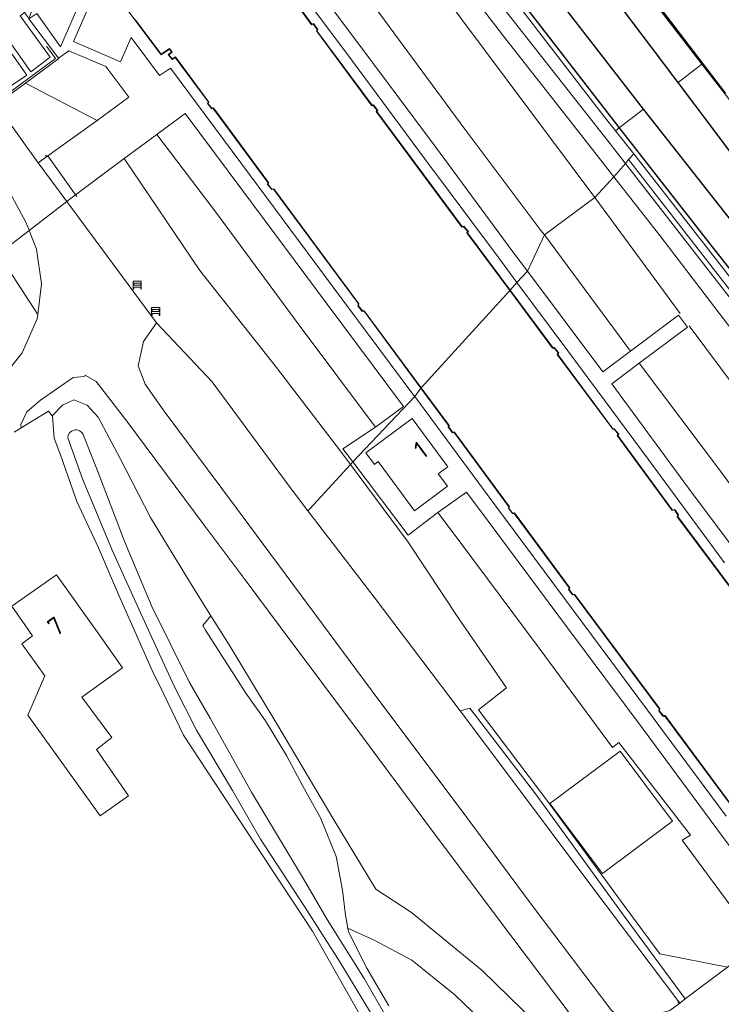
# Model space of a CAD drawing. Header units: metres. Extents: x 168032 to 180145, y 382923 to 399665.
# Tile 240 of 256: x 168784 to 168854, y 398640 to 398737. Entities that reach past the tile are written whole.
import ezdxf
from ezdxf.enums import TextEntityAlignment as Align

# ---------------------------------------------------------------- set-up
doc = ezdxf.new("R2010")
doc.units = ezdxf.units.M
doc.linetypes.add('VW-1-1_STREEP', pattern=[2, 1, -1])
doc.linetypes.add('VW-3-3_STREEP', pattern=[6, 3, -3])
doc.layers.get('0').update_dxf_attribs({"color": 8, "lineweight": 18})
for name, color, linetype, lineweight in [('B-WE-GK-KADEMUUR-GV', 8, 'Continuous', 18), ('B-WE-GR-GRAS-GV', 8, 'Continuous', 18), ('B-WE-GR-GROENVOORZIENING-GV', 8, 'Continuous', 18), ('B-WE-GR-STRUIK-GV', 8, 'Continuous', 18), ('B-WE-GW-TALUD_KRUIN-G', 8, 'Continuous', 18), ('B-WE-IE-MEUBILAIR_WEGMEUBILAIR-G', 8, 'Continuous', 18), ('B-WE-IE-MEUBILAIR_WEGMEUBILAIR-S', 8, 'Continuous', 25), ('B-WE-IE-TERREINAFSCHEIDING_KUNSTMATIG_HEKWERK-G', 8, 'IE-TERREINAFSCHEIDING-KUNSTMATIG', 18), ('B-WE-IE-TERREINAFSCHEIDING_KUNSTMATIG_MUUR-G', 8, 'IE-TERREINAFSCHEIDING-KUNSTMATIG-DICHT', 18), ('B-WE-OG-BEBOUWING-GV', 8, 'Continuous', 18), ('B-WE-OG-BEBOUWING-T18', 8, 'Continuous', 18), ('B-WE-OG-TERREIN_CULTUURSCHEIDING-GV', 8, 'Continuous', 18), ('B-WE-OG-TERREIN_ERF-GV', 8, 'Continuous', 18), ('B-WE-OG-WATER-GV', 8, 'Continuous', 18), ('B-WE-OG-WATER_SLOOT-GV', 8, 'Continuous', 18), ('B-WE-OG-WEG-GV', 8, 'Continuous', 18), ('B-WE-VH-VERHARDING_ASFALT-GV', 8, 'Continuous', 18), ('B-WE-VH-VERHARDING_GESLOTEN-GV', 8, 'Continuous', 18), ('B-WE-VH-VERHARDING_GRASBETONSTEEN-GV', 8, 'Continuous', 18), ('B-WE-VH-VERHARDING_OPEN-GV', 8, 'Continuous', 18), ('B-WE-VW-MARKERING_DWARS_DRIEHOEK_5070-G', 8, 'VW-HAAIETAND70-L-N', 35), ('B-WE-VW-MARKERING_LANGS_STREEP_11_015-G', 8, 'VW-1-1_STREEP', 13), ('B-WE-VW-MARKERING_LANGS_STREEP_33-G', 8, 'VW-3-3_STREEP', 13), ('B-WE-VW-MARKERING_PICTOGRAM-G', 8, 'Continuous', 18)]:
    doc.layers.add(name, color=color, linetype=linetype, lineweight=lineweight)
doc.styles.add('NLCS-ISO-M200-T18', font='NLCS-ISO.ttf', dxfattribs={"height": 0.36})
doc.linetypes.add('IE-TERREINAFSCHEIDING-KUNSTMATIG', pattern='A,4,[82,NLCS.SHX,S=0.75,R=90,X=0,Y=0],4,-2', length=10)
doc.linetypes.add('IE-TERREINAFSCHEIDING-KUNSTMATIG-DICHT', pattern='A,8,-1,[82,NLCS.SHX,S=0.75,R=90,X=0,Y=0],-1', length=10)
doc.linetypes.add('VW-HAAIETAND70-L-N', pattern='A,0,-0.5,[149,NLCS.SHX,S=1,R=0,X=-0.625,Y=-0.35],-0.5', length=1)

# ---------------------------------------------------------------- blocks, each defined once
blk = doc.blocks.new('SIE-WEG_SCHRIKHEK-SO')
at = {"color": 0, "linetype": 'ByBlock', "lineweight": 18}
for points in [[(1.75, -1), (1.75, -2), (2, -2), (2, 2), (-2, 2), (-2, -2), (-1.75, -2), (-1.75, -1)], [(-2, 1), (2, 1)], [(-2, 0), (2, 0)], [(-1.75, 1), (-1.75, 0)], [(1.75, 0), (1.75, 1)], [(-2, -1), (2, -1)]]:
    blk.add_lwpolyline(points, dxfattribs=at)

msp = doc.modelspace()

# ---------------------------------------------------------------- linework, layer by layer
at = {"layer": 'B-WE-GK-KADEMUUR-GV', "flags": 128}
for points in [[(168809.745, 398741.451), (168812.994, 398736.943), (168813.158, 398737.009), (168813.557, 398736.495), (168813.475, 398736.359), (168818.968, 398728.919), (168819.115, 398728.954), (168819.495, 398728.471), (168819.391, 398728.361), (168827.902, 398716.9), (168828.058, 398716.95), (168828.49, 398716.467), (168828.382, 398716.33), (168832.629, 398710.619), (168832.663, 398710.656), (168828.445, 398716.329), (168828.555, 398716.469), (168828.074, 398717.008), (168827.921, 398716.959), (168819.456, 398728.357), (168819.561, 398728.468), (168819.134, 398729.01), (168818.989, 398728.975), (168813.535, 398736.362), (168813.618, 398736.499), (168813.174, 398737.069), (168813.012, 398737.004), (168809.813, 398741.442)], [(168794.195, 398739.185), (168795.482, 398737.445), (168798.099, 398733.971), (168798.906, 398734.522), (168799.105, 398734.236), (168798.8, 398734.003), (168799.171, 398733.508), (168799.489, 398733.703), (168802.771, 398729.3), (168802.672, 398729.169), (168803.1, 398728.639), (168803.259, 398728.667), (168808.67, 398721.318), (168808.636, 398721.131), (168809.053, 398720.62), (168809.226, 398720.659), (168817.635, 398709.309), (168817.577, 398709.093), (168818.008, 398708.553), (168818.201, 398708.572), (168823.823, 398700.962), (168823.857, 398700.999), (168818.224, 398708.625), (168818.03, 398708.605), (168817.632, 398709.104), (168817.69, 398709.319), (168809.247, 398720.715), (168809.072, 398720.676), (168808.689, 398721.145), (168808.723, 398721.33), (168803.281, 398728.722), (168803.12, 398728.693), (168802.735, 398729.17), (168802.834, 398729.3), (168799.502, 398733.769), (168799.184, 398733.574), (168798.87, 398733.993), (168799.173, 398734.225), (168798.919, 398734.591), (168798.11, 398734.039), (168795.522, 398737.475)], [(168857.778, 398676.886), (168849.291, 398688.228), (168849.351, 398688.388), (168848.977, 398688.942), (168848.762, 398688.88), (168843.337, 398696.27), (168843.437, 398696.4), (168842.996, 398696.925), (168842.858, 398696.928), (168837.402, 398704.302), (168837.503, 398704.456), (168837.046, 398704.983), (168836.894, 398704.966), (168832.663, 398710.656), (168832.629, 398710.619), (168836.871, 398704.913), (168837.025, 398704.93), (168837.44, 398704.452), (168837.341, 398704.3), (168842.832, 398696.879), (168842.972, 398696.876), (168843.373, 398696.399), (168843.274, 398696.271), (168848.742, 398688.822), (168848.956, 398688.884), (168849.295, 398688.381), (168849.235, 398688.22), (168857.756, 398676.832)], [(168856.465, 398657.137), (168848.024, 398668.513), (168847.834, 398668.505), (168847.451, 398669.005), (168847.509, 398669.176), (168839.052, 398680.557), (168838.88, 398680.523), (168838.505, 398681.008), (168838.585, 398681.173), (168833.108, 398688.594), (168832.918, 398688.583), (168832.559, 398689.057), (168832.615, 398689.21), (168827.149, 398696.606), (168826.971, 398696.586), (168826.584, 398697.111), (168826.626, 398697.251), (168823.857, 398700.999), (168823.823, 398700.962), (168826.571, 398697.241), (168826.529, 398697.101), (168826.948, 398696.533), (168827.126, 398696.553), (168832.559, 398689.202), (168832.503, 398689.049), (168832.894, 398688.532), (168833.084, 398688.543), (168838.527, 398681.168), (168838.447, 398681.002), (168838.859, 398680.468), (168839.031, 398680.502), (168847.453, 398669.167), (168847.395, 398668.996), (168847.81, 398668.454), (168848, 398668.462), (168856.407, 398657.132)]]:
    msp.add_lwpolyline(points, dxfattribs=at)
msp.add_lwpolyline([(168784.989, 398737.552), (168784.838, 398737.764), (168784.556, 398738.158), (168784.14, 398737.828), (168787.105, 398733.74), (168785.191, 398732.308), (168782.435, 398736.2), (168782.109, 398736.235), (168781.998, 398735.844), (168784.791, 398731.972), (168782.77, 398730.622), (168779.838, 398734.843), (168779.405, 398734.514), (168782.7, 398729.74), (168784.653, 398731.17), (168787.95, 398733.606), (168787.907, 398733.661)], close=True, dxfattribs=at)
at = {"layer": 'B-WE-GR-GRAS-GV', "flags": 128}
for points in [[(168825.268, 398744.611), (168832.258, 398735.522), (168839.405, 398726.404), (168842.946, 398721.892), (168844.108, 398723.197), (168844.403, 398723.599), (168844.927, 398724.153), (168843.098, 398726.446), (168841.264, 398728.789), (168829.112, 398744.607)], [(168835.281, 398638.016), (168829.913, 398643.269), (168822.902, 398649.004), (168819.364, 398651.305), (168815.198, 398658.172), (168809.67, 398667.515), (168804.825, 398675.511), (168803.02, 398678.383), (168802.214, 398677.446), (168802.495, 398676.974), (168806.487, 398670.735), (168808.448, 398667.999), (168810.516, 398664.561), (168812.147, 398661.532), (168813.868, 398658.391), (168815.451, 398654.564), (168816.071, 398651.23), (168816.356, 398648.734), (168816.589, 398647.452), (168819.197, 398646.254), (168822.936, 398644.283), (168827.201, 398640.837), (168830.58, 398637.568)]]:
    msp.add_lwpolyline(points, dxfattribs=at)
for points in [[(168786.229, 398711.277), (168785.742, 398714.715), (168785.012, 398716.572), (168781.987, 398714.245), (168783.445, 398712.029), (168785.863, 398708.264)], [(168848.51, 398639.284), (168849.471, 398640.03), (168840.753, 398651.592), (168832.802, 398662.206), (168827.724, 398668.967), (168819.205, 398680.243), (168812.635, 398688.798), (168810.763, 398691.236), (168803.163, 398701.589), (168797.634, 398707.419), (168796.339, 398705.564), (168795.804, 398703.149), (168796.502, 398701.354), (168798.289, 398698.796), (168805.566, 398689.05), (168808.867, 398684.593), (168811.996, 398680.369), (168819.556, 398670.182), (168827.513, 398659.585), (168834.952, 398649.579), (168842.744, 398639.25), (168844.013, 398638.445), (168845.16, 398638.404)]]:
    msp.add_lwpolyline(points, close=True, dxfattribs=at)
at = {"layer": 'B-WE-GR-GROENVOORZIENING-GV', "flags": 128}
for points in [[(168842.946, 398721.892), (168839.405, 398726.404), (168832.258, 398735.522), (168825.268, 398744.611), (168817.243, 398754.992), (168814.051, 398758.094), (168813.182, 398758.433), (168813.28, 398758.203), (168812.558, 398757.896), (168805.045, 398752.456), (168805.046, 398751.973), (168804.796, 398751.973), (168804.971, 398751.755), (168812.039, 398752.563), (168812.601, 398747.645), (168819.764, 398738.055), (168828.191, 398726.612), (168835.708, 398716.566), (168836.075, 398716.132), (168841.054, 398719.835)], [(168791.757, 398727.474), (168794.889, 398729.772), (168792.6, 398732.825), (168788.945, 398734.367), (168787.907, 398733.661), (168787.95, 398733.606), (168784.653, 398731.17)], [(168819.331, 398697.093), (168811.756, 398707.189), (168803.5, 398718.402), (168797.661, 398726.099), (168794.439, 398723.699), (168801.926, 398712.622), (168809.537, 398702.989), (168815.863, 398694.713), (168816.844, 398693.397), (168817.072, 398693.645), (168816.104, 398694.925)], [(168812.815, 398688.995), (168816.844, 398693.397), (168815.863, 398694.713), (168809.537, 398702.989), (168801.926, 398712.622), (168794.439, 398723.699), (168789.598, 398720.1), (168788.75, 398719.448), (168797.634, 398707.419), (168803.163, 398701.589), (168810.763, 398691.236), (168812.635, 398688.798)], [(168832.326, 398671.259), (168827.613, 398678.071), (168822.581, 398685.708), (168816.844, 398693.397), (168812.815, 398688.995), (168812.635, 398688.798), (168819.205, 398680.243), (168827.724, 398668.967), (168828.679, 398669.234), (168835.175, 398660.77), (168843.956, 398648.626), (168850.031, 398640.465), (168854.221, 398643.587), (168847.508, 398644.895), (168844.044, 398649.595), (168836.503, 398659.875), (168829.533, 398669.084)], [(168835.541, 398675.179), (168827.83, 398685.568), (168825.495, 398688.627), (168822.556, 398686.396), (168817.072, 398693.645), (168816.844, 398693.397), (168822.581, 398685.708), (168827.613, 398678.071), (168832.326, 398671.259), (168829.533, 398669.084), (168836.503, 398659.875), (168844.044, 398649.595), (168847.508, 398644.895), (168854.221, 398643.587), (168857.267, 398645.923), (168849.725, 398656.178), (168850.558, 398656.664), (168843.459, 398665.856), (168842.819, 398665.364)], [(168827.724, 398668.967), (168832.802, 398662.206), (168840.753, 398651.592), (168849.471, 398640.03), (168850.031, 398640.465), (168843.956, 398648.626), (168835.175, 398660.77), (168828.679, 398669.234)], [(168843.585, 398664.979), (168848.745, 398658.042), (168841.812, 398652.879), (168836.607, 398659.805)]]:
    msp.add_lwpolyline(points, close=True, dxfattribs=at)
for points in [[(168925.768, 398620.063), (168908.015, 398642.487), (168889.568, 398665.662), (168872.098, 398687.589), (168855.515, 398708.508), (168844.108, 398723.197), (168842.946, 398721.892), (168847.501, 398716.087), (168855.205, 398706.005), (168862.969, 398695.391), (168870.082, 398685.564), (168878.726, 398673.759), (168886.464, 398664.256), (168894.03, 398653.559), (168921.729, 398621.667)], [(168855.205, 398706.005), (168847.501, 398716.087), (168842.946, 398721.892), (168841.054, 398719.835), (168836.075, 398716.132), (168844.59, 398704.613), (168849.369, 398708.193), (168850.237, 398707.011), (168845.443, 398703.438), (168853.617, 398692.605)]]:
    msp.add_lwpolyline(points, dxfattribs=at)
at = {"layer": 'B-WE-GR-STRUIK-GV', "flags": 128}
msp.add_lwpolyline([(168830.58, 398637.568), (168827.201, 398640.837), (168822.936, 398644.283), (168819.197, 398646.254), (168816.589, 398647.452), (168816.356, 398648.734), (168816.653, 398647.096), (168818.488, 398643.49), (168820.656, 398639.757)], dxfattribs=at)
at = {"layer": 'B-WE-GW-TALUD_KRUIN-G', "flags": 128}
msp.add_lwpolyline([(168854.221, 398643.587), (168847.508, 398644.895), (168844.044, 398649.595), (168836.503, 398659.875), (168829.533, 398669.084), (168832.326, 398671.259), (168827.613, 398678.071), (168822.581, 398685.708), (168816.844, 398693.397)], dxfattribs=at)
at = {"layer": 'B-WE-IE-MEUBILAIR_WEGMEUBILAIR-G', "flags": 128}
msp.add_lwpolyline([(169002.603, 398519.745), (168991.936, 398533.933), (168981.486, 398548.094), (168964.774, 398570.249), (168947.191, 398593.426), (168936.609, 398606.68), (168925.768, 398620.063), (168908.015, 398642.487), (168889.568, 398665.662), (168872.098, 398687.589), (168855.515, 398708.508), (168842.359, 398725.449), (168828.626, 398742.955), (168816.276, 398758.983), (168806.064, 398772.289), (168798.708, 398782.059), (168796.818, 398784.625), (168794.129, 398788.252), (168791.83, 398791.354), (168786.545, 398798.393), (168782.018, 398804.472)], dxfattribs=at)
at = {"layer": 'B-WE-IE-TERREINAFSCHEIDING_KUNSTMATIG_HEKWERK-G', "flags": 128}
for points in [[(168786.642, 398724.045), (168786.757, 398723.892)], [(168789.611, 398720.11), (168789.74, 398719.939)], [(168849.295, 398640.18), (168849.43, 398639.998)]]:
    msp.add_lwpolyline(points, dxfattribs=at)
at = {"layer": 'B-WE-IE-TERREINAFSCHEIDING_KUNSTMATIG_MUUR-G', "flags": 128}
for points in [[(168807.362, 398753.594), (168812.77, 398757.755), (168841.054, 398719.835), (168849.504, 398708.336)], [(168779.667, 398734.6), (168782.822, 398730.089), (168787.611, 398733.599), (168786.743, 398734.827)], [(168886.69, 398646.488), (168892.433, 398650.649), (168877.451, 398670.84), (168876.855, 398671.643), (168867.401, 398684.383), (168850.396, 398707.137)]]:
    msp.add_lwpolyline(points, dxfattribs=at)
at = {"layer": 'B-WE-OG-BEBOUWING-GV', "flags": 128}
for points in [[(168818.375, 398694.534), (168819.218, 398693.391), (168819.599, 398693.672), (168823.196, 398688.804), (168826.464, 398691.234), (168825.536, 398692.47), (168826.508, 398693.163), (168822.97, 398697.944)], [(168792.078, 398676.351), (168787.74, 398682.471), (168783.289, 398679.351), (168785.357, 398676.405), (168784.285, 398675.63), (168786.579, 398672.455), (168784.881, 398668.547), (168792.067, 398658.564), (168794.855, 398660.569), (168791.681, 398665.139), (168793.22, 398666.331), (168790.22, 398670.331), (168794.262, 398673.257)], [(168843.585, 398664.979), (168836.607, 398659.805), (168841.812, 398652.879), (168848.745, 398658.042)]]:
    msp.add_lwpolyline(points, close=True, dxfattribs=at)
at = {"layer": 'B-WE-OG-TERREIN_CULTUURSCHEIDING-GV', "flags": 128}
msp.add_lwpolyline([(168840.443, 398636.529), (168832.749, 398646.73), (168824.964, 398657.05), (168818.034, 398666.412), (168809.884, 398677.308), (168806.406, 398681.965), (168802.366, 398687.374), (168794.704, 398697.679), (168791.67, 398701.6), (168790.574, 398702.224), (168790.512, 398702.094), (168789.37, 398702.008), (168786.125, 398699.755), (168784.773, 398698.606), (168784.187, 398697.337), (168784.229, 398697.015), (168786.94, 398698.679), (168787.289, 398698.218), (168788.304, 398699.269), (168789.441, 398699.795), (168790.776, 398699.279), (168791.851, 398698.062), (168794.042, 398693.982), (168797.03, 398688.133), (168800.894, 398681.804), (168803.02, 398678.383), (168804.825, 398675.511), (168809.67, 398667.515), (168815.198, 398658.172), (168819.364, 398651.305), (168822.902, 398649.004), (168829.913, 398643.269), (168835.281, 398638.016)], dxfattribs=at)
at = {"layer": 'B-WE-OG-TERREIN_ERF-GV', "flags": 128}
for points in [[(168787.289, 398698.218), (168786.94, 398698.679), (168784.229, 398697.015), (168783.526, 398696.583)], [(168816.101, 398628.499), (168822.247, 398632.004), (168818.702, 398637.244), (168813.106, 398647.148), (168808.991, 398653.378), (168800.313, 398666.58), (168798.349, 398670.643), (168797.217, 398672.983), (168793.857, 398680.524), (168793.672, 398680.958), (168791.899, 398685.128), (168789.729, 398689.731), (168788.168, 398694.256), (168787.507, 398696.002), (168787.33, 398698.182), (168787.289, 398698.218)]]:
    msp.add_lwpolyline(points, dxfattribs=at)
msp.add_lwpolyline([(168784.881, 398668.547), (168786.579, 398672.455), (168784.285, 398675.63), (168785.357, 398676.405), (168783.289, 398679.351), (168787.74, 398682.471), (168792.078, 398676.351), (168794.262, 398673.257), (168790.22, 398670.331), (168793.22, 398666.331), (168791.681, 398665.139), (168794.855, 398660.569), (168792.067, 398658.564)], close=True, dxfattribs=at)
at = {"layer": 'B-WE-OG-WATER-GV', "flags": 128}
for points in [[(168782.435, 398736.2), (168785.191, 398732.308), (168787.105, 398733.74), (168784.14, 398737.828), (168784.556, 398738.158), (168784.629, 398738.217), (168763.782, 398766.306)], [(168795.522, 398737.475), (168798.11, 398734.039), (168798.919, 398734.591), (168799.173, 398734.225), (168798.87, 398733.993), (168799.184, 398733.574), (168799.502, 398733.769), (168802.834, 398729.3), (168802.735, 398729.17), (168803.12, 398728.693), (168803.281, 398728.722), (168808.723, 398721.33), (168808.689, 398721.145), (168809.072, 398720.676), (168809.247, 398720.715), (168817.69, 398709.319), (168817.632, 398709.104), (168818.03, 398708.605), (168818.224, 398708.625), (168823.857, 398700.999), (168832.629, 398710.619), (168828.382, 398716.33), (168828.49, 398716.467), (168828.058, 398716.95), (168827.902, 398716.9), (168819.391, 398728.361), (168819.495, 398728.471), (168819.115, 398728.954), (168818.968, 398728.919), (168813.475, 398736.359), (168813.557, 398736.495), (168813.158, 398737.009), (168812.994, 398736.943), (168809.745, 398741.451)], [(168782.77, 398730.622), (168784.791, 398731.972), (168781.998, 398735.844)], [(168857.756, 398676.832), (168849.235, 398688.22), (168849.295, 398688.381), (168848.956, 398688.884), (168848.742, 398688.822), (168843.274, 398696.271), (168843.373, 398696.399), (168842.972, 398696.876), (168842.832, 398696.879), (168837.341, 398704.3), (168837.44, 398704.452), (168837.025, 398704.93), (168836.871, 398704.913), (168832.629, 398710.619), (168823.857, 398700.999), (168826.626, 398697.251), (168826.584, 398697.111), (168826.971, 398696.586), (168827.149, 398696.606), (168832.615, 398689.21), (168832.559, 398689.057), (168832.918, 398688.583), (168833.108, 398688.594), (168838.585, 398681.173), (168838.505, 398681.008), (168838.88, 398680.523), (168839.052, 398680.557), (168847.509, 398669.176), (168847.451, 398669.005), (168847.834, 398668.505), (168848.024, 398668.513), (168856.465, 398657.137)], [(168788.836, 398696.027), (168790.308, 398691.985), (168793.241, 398684.912), (168796.235, 398678.273), (168799.394, 398671.439), (168801.599, 398667.076), (168805.153, 398661.096), (168807.938, 398656.266), (168812.301, 398649.581), (168815.785, 398644.104), (168819.603, 398637.837)], [(168821.35, 398637.023), (168818.212, 398642.467), (168814.538, 398648.324), (168812.186, 398652.341), (168807.036, 398660.912), (168802.947, 398668.252), (168800.892, 398671.795), (168797.184, 398679.326), (168794.501, 398685.706), (168791.744, 398692.872), (168790.374, 398696.349)]]:
    msp.add_lwpolyline(points, dxfattribs=at)
at = {"layer": 'B-WE-OG-WATER-GV'}
msp.add_lwpolyline([(168790.374, 398696.349, 0.79233), (168788.836, 398696.027)], format="xyb", dxfattribs=at)
at = {"layer": 'B-WE-OG-WATER_SLOOT-GV', "flags": 128}
for points in [[(168820.656, 398639.757), (168818.488, 398643.49), (168816.653, 398647.096), (168816.356, 398648.734), (168816.071, 398651.23), (168815.451, 398654.564), (168813.868, 398658.391), (168812.147, 398661.532), (168810.516, 398664.561), (168808.448, 398667.999), (168806.487, 398670.735), (168802.495, 398676.974), (168802.214, 398677.446), (168803.02, 398678.383), (168800.894, 398681.804), (168797.03, 398688.133), (168794.042, 398693.982), (168791.851, 398698.062), (168790.776, 398699.279), (168789.441, 398699.795), (168788.304, 398699.269), (168787.289, 398698.218), (168787.33, 398698.182), (168787.507, 398696.002), (168788.168, 398694.256), (168789.729, 398689.731), (168791.899, 398685.128), (168793.672, 398680.958), (168793.857, 398680.524), (168797.217, 398672.983), (168798.349, 398670.643), (168800.313, 398666.58), (168808.991, 398653.378), (168813.106, 398647.148), (168818.702, 398637.244)], [(168819.603, 398637.837), (168815.785, 398644.104), (168812.301, 398649.581), (168807.938, 398656.266), (168805.153, 398661.096), (168801.599, 398667.076), (168799.394, 398671.439), (168796.235, 398678.273), (168793.241, 398684.912), (168790.308, 398691.985), (168788.836, 398696.027)], [(168790.374, 398696.349), (168791.744, 398692.872), (168794.501, 398685.706), (168797.184, 398679.326), (168800.892, 398671.795), (168802.947, 398668.252), (168807.036, 398660.912), (168812.186, 398652.341), (168814.538, 398648.324), (168818.212, 398642.467), (168821.35, 398637.023)]]:
    msp.add_lwpolyline(points, dxfattribs=at)
at = {"layer": 'B-WE-OG-WATER_SLOOT-GV'}
msp.add_lwpolyline([(168788.836, 398696.027, -0.79233), (168790.374, 398696.349)], format="xyb", dxfattribs=at)
at = {"layer": 'B-WE-OG-WEG-GV', "flags": 128}
msp.add_lwpolyline([(168762.94, 398756.696), (168755.219, 398766.653), (168749.487, 398774.372), (168748.692, 398775.48), (168743.994, 398783.403), (168743.448, 398783.079), (168742.102, 398783.237), (168741.84, 398783.066), (168745.256, 398778.42), (168759.41, 398759.199), (168771.46, 398743.195), (168780.775, 398730.384), (168785.913, 398723.287), (168786.859, 398723.965), (168791.757, 398727.474), (168784.653, 398731.17), (168782.7, 398729.74), (168779.405, 398734.514), (168779.336, 398734.381), (168779.136, 398734.23), (168778.736, 398734.759), (168778.755, 398735.372), (168771.297, 398745.491)], close=True, dxfattribs=at)
for points in [[(168966.387, 398569.003), (168962.688, 398573.95), (168948.308, 398592.828), (168929.752, 398616.038), (168922.569, 398625.115), (168913.49, 398636.512), (168904.664, 398647.555), (168897.651, 398656.329), (168893.75, 398661.175), (168891.745, 398663.696), (168876.557, 398682.804), (168857.516, 398706.739), (168844.403, 398723.599), (168844.108, 398723.197), (168855.515, 398708.508), (168872.098, 398687.589), (168889.568, 398665.662), (168908.015, 398642.487), (168925.768, 398620.063), (168936.609, 398606.68), (168947.191, 398593.426), (168964.774, 398570.249), (168981.486, 398548.094)], [(168781.987, 398714.245), (168785.012, 398716.572), (168785.004, 398716.591), (168784.689, 398717.392), (168783.094, 398720.323)], [(168783.299, 398703.15), (168784.319, 398704.441), (168785.808, 398707.809), (168785.863, 398708.264), (168783.445, 398712.029)]]:
    msp.add_lwpolyline(points, dxfattribs=at)
at = {"layer": 'B-WE-VH-VERHARDING_ASFALT-GV', "flags": 128}
for points in [[(168790.741, 398812.32), (168786.779, 398809.263), (168789.169, 398806.17), (168788.193, 398805.332), (168802.09, 398789.82), (168808.75, 398782.41), (168811.665, 398779.325), (168812.176, 398779.643), (168822.286, 398766.543), (168832.394, 398753.458), (168832.853, 398752.859), (168841.512, 398741.544), (168849.314, 398731.222), (168851.677, 398733.037), (168845.844, 398740.629), (168842.994, 398744.607), (168843.264, 398744.817), (168835.89, 398754.368), (168825.855, 398767.447), (168806.463, 398792.323)], [(168788.193, 398805.332), (168789.169, 398806.17), (168786.779, 398809.263), (168782.594, 398806.035), (168784.993, 398802.82), (168798.575, 398784.712), (168801.418, 398780.921), (168805.826, 398774.984), (168810.803, 398768.467), (168819.061, 398757.691), (168829.112, 398744.607), (168841.264, 398728.789), (168843.098, 398726.446), (168843.488, 398726.745), (168845.881, 398728.584), (168838.235, 398738.441), (168829.222, 398750.117), (168827.491, 398752.352), (168812.856, 398771.298), (168800.295, 398787.89), (168790.985, 398800.461), (168787.76, 398804.824)], [(168832.853, 398752.859), (168829.505, 398750.33), (168829.222, 398750.117), (168838.235, 398738.441), (168845.881, 398728.584), (168858.051, 398713.131), (168859.02, 398713.788), (168860.189, 398714.715), (168861.06, 398715.601), (168849.314, 398731.222), (168841.512, 398741.544)], [(168865.784, 398704.106), (168858.956, 398712.64), (168858.787, 398713.024), (168858.807, 398713.463), (168859.02, 398713.788), (168858.051, 398713.131), (168845.881, 398728.584), (168843.488, 398726.745), (168843.098, 398726.446), (168844.927, 398724.153), (168858.144, 398707.234), (168877.184, 398683.302), (168892.372, 398664.194), (168892.719, 398664.47), (168895.077, 398666.344), (168895.91, 398667.007), (168895.716, 398666.92), (168895.558, 398666.92), (168895.407, 398666.979), (168895.209, 398667.168), (168887.567, 398676.694)]]:
    msp.add_lwpolyline(points, close=True, dxfattribs=at)
for points in [[(168845.844, 398740.629), (168851.677, 398733.037), (168852.23, 398732.317), (168853.974, 398730.078), (168862.878, 398718.287), (168863.107, 398718.46), (168865.676, 398720.4), (168865.928, 398720.591), (168864.501, 398722.688), (168863.666, 398724.462), (168863.068, 398726.587), (168862.797, 398727.984), (168862.697, 398729.919), (168862.828, 398731.459), (168863.079, 398733.043), (168863.481, 398734.409), (168864.196, 398736.158), (168864.931, 398737.416), (168866.323, 398739.467)], [(168853.974, 398730.078), (168852.23, 398732.317), (168851.677, 398733.037), (168849.314, 398731.222), (168861.06, 398715.601)], [(168783.094, 398720.323), (168784.689, 398717.392), (168785.004, 398716.591), (168785.012, 398716.572), (168788.75, 398719.448), (168785.913, 398723.287), (168780.775, 398730.384)], [(168842.744, 398639.25), (168834.952, 398649.579), (168827.513, 398659.585), (168819.556, 398670.182), (168811.996, 398680.369), (168808.867, 398684.593), (168805.566, 398689.05), (168798.289, 398698.796), (168796.502, 398701.354), (168795.804, 398703.149), (168796.339, 398705.564), (168797.634, 398707.419), (168788.75, 398719.448), (168785.012, 398716.572), (168785.742, 398714.715), (168786.229, 398711.277), (168785.863, 398708.264), (168785.808, 398707.809), (168784.319, 398704.441), (168783.299, 398703.15)], [(168783.526, 398696.583), (168784.229, 398697.015), (168784.187, 398697.337), (168784.773, 398698.606), (168786.125, 398699.755), (168789.37, 398702.008), (168790.512, 398702.094), (168790.574, 398702.224), (168791.67, 398701.6), (168794.704, 398697.679), (168802.366, 398687.374), (168806.406, 398681.965), (168809.884, 398677.308), (168818.034, 398666.412), (168824.964, 398657.05), (168832.749, 398646.73), (168840.443, 398636.529)]]:
    msp.add_lwpolyline(points, dxfattribs=at)
at = {"layer": 'B-WE-VH-VERHARDING_GESLOTEN-GV', "flags": 128}
for points in [[(168809.813, 398741.442), (168813.012, 398737.004), (168813.174, 398737.069), (168813.618, 398736.499), (168813.535, 398736.362), (168818.989, 398728.975), (168819.134, 398729.01), (168819.561, 398728.468), (168819.456, 398728.357), (168827.921, 398716.959), (168828.074, 398717.008), (168828.555, 398716.469), (168828.445, 398716.329), (168832.663, 398710.656), (168833.35, 398711.409), (168831.509, 398713.886), (168824.196, 398723.715), (168817.043, 398733.363), (168810.959, 398741.545)], [(168791.632, 398740.392), (168789.414, 398735.286), (168794.054, 398733.27), (168795.109, 398735.689), (168797.92, 398731.916), (168799.007, 398732.656), (168806.855, 398722.121), (168814.945, 398711.212), (168823.143, 398700.216), (168823.221, 398700.112), (168823.823, 398700.962), (168818.201, 398708.572), (168818.008, 398708.553), (168817.577, 398709.093), (168817.635, 398709.309), (168809.226, 398720.659), (168809.053, 398720.62), (168808.636, 398721.131), (168808.67, 398721.318), (168803.259, 398728.667), (168803.1, 398728.639), (168802.672, 398729.169), (168802.771, 398729.3), (168799.489, 398733.703), (168799.171, 398733.508), (168798.8, 398734.003), (168799.105, 398734.236), (168798.906, 398734.522), (168798.099, 398733.971), (168795.482, 398737.445), (168794.195, 398739.185)], [(168853.919, 398683.657), (168846.357, 398693.908), (168838.383, 398704.637), (168833.35, 398711.409), (168832.663, 398710.656), (168836.894, 398704.966), (168837.046, 398704.983), (168837.503, 398704.456), (168837.402, 398704.302), (168842.858, 398696.928), (168842.996, 398696.925), (168843.437, 398696.4), (168843.337, 398696.27), (168848.762, 398688.88), (168848.977, 398688.942), (168849.351, 398688.388), (168849.291, 398688.228), (168857.778, 398676.886)], [(168856.407, 398657.132), (168848, 398668.462), (168847.81, 398668.454), (168847.395, 398668.996), (168847.453, 398669.167), (168839.031, 398680.502), (168838.859, 398680.468), (168838.447, 398681.002), (168838.527, 398681.168), (168833.084, 398688.543), (168832.894, 398688.532), (168832.503, 398689.049), (168832.559, 398689.202), (168827.126, 398696.553), (168826.948, 398696.533), (168826.529, 398697.101), (168826.571, 398697.241), (168823.823, 398700.962), (168823.221, 398700.112), (168831.171, 398689.384), (168838.92, 398678.964), (168846.29, 398669.037), (168854.094, 398658.547)]]:
    msp.add_lwpolyline(points, dxfattribs=at)
at = {"layer": 'B-WE-VH-VERHARDING_GRASBETONSTEEN-GV', "flags": 128}
msp.add_lwpolyline([(168877.184, 398683.302), (168858.144, 398707.234), (168844.927, 398724.153), (168844.403, 398723.599), (168857.516, 398706.739), (168876.557, 398682.804), (168891.745, 398663.696), (168893.75, 398661.175), (168897.651, 398656.329), (168904.664, 398647.555), (168913.49, 398636.512), (168922.569, 398625.115), (168923.125, 398625.698), (168914.116, 398637.01), (168905.288, 398648.055), (168898.275, 398656.829), (168894.374, 398661.675), (168892.372, 398664.194)], close=True, dxfattribs=at)
at = {"layer": 'B-WE-VH-VERHARDING_OPEN-GV', "flags": 128}
for points in [[(168812.601, 398747.645), (168812.039, 398752.563), (168804.971, 398751.755), (168805.685, 398750.864), (168811.219, 398751.47), (168811.735, 398746.497), (168809.11, 398746.187), (168811.995, 398742.285), (168810.959, 398741.545), (168817.043, 398733.363), (168824.196, 398723.715), (168831.509, 398713.886), (168833.35, 398711.409), (168834.386, 398712.545), (168832.955, 398714.454), (168825.278, 398724.853), (168816.893, 398736.097), (168812.671, 398741.753), (168813.239, 398742.143), (168810.822, 398745.461), (168812.754, 398745.66), (168812.496, 398747.722)], [(168812.601, 398747.645), (168812.496, 398747.722), (168812.754, 398745.66), (168810.822, 398745.461), (168813.239, 398742.143), (168812.671, 398741.753), (168816.893, 398736.097), (168825.278, 398724.853), (168832.955, 398714.454), (168834.386, 398712.545), (168836.075, 398716.132), (168835.708, 398716.566), (168828.191, 398726.612), (168819.764, 398738.055)], [(168790.974, 398741.323), (168790.574, 398741.884), (168790.477, 398741.642), (168789.846, 398741.7), (168787.554, 398740.199), (168786.413, 398739.297), (168785.25, 398738.284), (168784.989, 398737.552), (168785.776, 398738.08), (168788.125, 398734.767)], [(168819.331, 398697.093), (168822.114, 398699.123), (168814.549, 398709.276), (168806.196, 398720.505), (168800.48, 398728.167), (168797.661, 398726.099), (168803.5, 398718.402), (168811.756, 398707.189)], [(168789.598, 398720.1), (168786.859, 398723.965), (168785.913, 398723.287), (168788.75, 398719.448)], [(168844.59, 398704.613), (168836.075, 398716.132), (168834.386, 398712.545), (168841.862, 398702.569)], [(168882.108, 398654.222), (168878.085, 398659.436), (168869.668, 398670.905), (168861.685, 398681.527), (168853.617, 398692.605), (168845.443, 398703.438), (168842.734, 398701.396), (168850.706, 398690.536), (168858.992, 398679.502), (168866.876, 398668.807), (168875.363, 398657.469), (168876.455, 398655.944), (168876.987, 398656.311), (168878.91, 398653.815), (168882.09, 398654.141)], [(168818.375, 398694.534), (168822.97, 398697.944), (168826.508, 398693.163), (168825.536, 398692.47), (168826.464, 398691.234), (168823.196, 398688.804), (168819.599, 398693.672), (168819.218, 398693.391)], [(168857.267, 398645.923), (168857.346, 398645.867), (168860.132, 398647.875), (168852.491, 398658.183), (168845.852, 398667.161), (168838.347, 398677.202), (168830.609, 398687.65), (168828.347, 398690.663), (168825.495, 398688.627), (168827.83, 398685.568), (168835.541, 398675.179), (168842.819, 398665.364), (168843.459, 398665.856), (168850.558, 398656.664), (168849.725, 398656.178)]]:
    msp.add_lwpolyline(points, close=True, dxfattribs=at)
for points in [[(168790.974, 398741.323), (168788.125, 398734.767), (168785.776, 398738.08)], [(168784.989, 398737.552), (168787.907, 398733.661), (168788.945, 398734.367), (168792.6, 398732.825), (168794.889, 398729.772), (168791.757, 398727.474), (168786.859, 398723.965), (168789.598, 398720.1), (168794.439, 398723.699), (168797.661, 398726.099), (168800.48, 398728.167), (168806.196, 398720.505), (168814.549, 398709.276), (168822.114, 398699.123), (168819.331, 398697.093), (168816.104, 398694.925), (168817.072, 398693.645), (168823.221, 398700.112), (168823.143, 398700.216), (168814.945, 398711.212), (168806.855, 398722.121), (168799.007, 398732.656), (168797.92, 398731.916), (168795.109, 398735.689), (168794.054, 398733.27), (168789.414, 398735.286), (168791.632, 398740.392)], [(168858.992, 398679.502), (168850.706, 398690.536), (168842.734, 398701.396), (168845.443, 398703.438), (168850.237, 398707.011), (168849.369, 398708.193), (168844.59, 398704.613), (168841.862, 398702.569), (168834.386, 398712.545), (168833.35, 398711.409), (168838.383, 398704.637), (168846.357, 398693.908), (168853.919, 398683.657)], [(168854.094, 398658.547), (168846.29, 398669.037), (168838.92, 398678.964), (168831.171, 398689.384), (168823.221, 398700.112), (168817.072, 398693.645), (168822.556, 398686.396), (168825.495, 398688.627), (168828.347, 398690.663), (168830.609, 398687.65), (168838.347, 398677.202), (168845.852, 398667.161), (168852.491, 398658.183), (168860.132, 398647.875)], [(168854.221, 398643.587), (168850.031, 398640.465), (168849.471, 398640.03), (168848.51, 398639.284)]]:
    msp.add_lwpolyline(points, dxfattribs=at)
at = {"layer": 'B-WE-VW-MARKERING_DWARS_DRIEHOEK_5070-G', "flags": 128}
msp.add_lwpolyline([(168852.202, 398732.533), (168844.92, 398742.071)], dxfattribs=at)
at = {"layer": 'B-WE-VW-MARKERING_LANGS_STREEP_11_015-G', "flags": 128}
msp.add_lwpolyline([(168861.06, 398715.601, 0.15, 0.15, 0), (168849.314, 398731.222, 0.15, 0.15, 0), (168841.512, 398741.544, 0, 0, 0)], format="xyseb", dxfattribs=at)
at = {"layer": 'B-WE-VW-MARKERING_LANGS_STREEP_11_015-G', "const_width": 0.15, "flags": 128}
for points in [[(168838.235, 398738.441), (168845.881, 398728.584), (168858.051, 398713.131)], [(168852.202, 398732.533), (168854.023, 398730.149)]]:
    msp.add_lwpolyline(points, dxfattribs=at)
at = {"layer": 'B-WE-VW-MARKERING_LANGS_STREEP_33-G', "const_width": 0.15, "flags": 128}
msp.add_lwpolyline([(168663.566, 398966.886), (168663.81, 398966.56), (168683.85, 398939.574), (168687.432, 398934.773), (168695.741, 398923.634), (168699.311, 398918.865), (168714.149, 398898.866), (168723.248, 398886.636), (168723.682, 398886.053), (168742.75, 398860.403), (168753.118, 398846.445), (168767.915, 398826.525), (168792.24, 398793.869), (168803.712, 398778.624), (168813.371, 398765.968), (168830.183, 398743.936), (168843.488, 398726.745), (168852.649, 398715.025), (168877.24, 398683.884), (168888.579, 398669.651), (168892.719, 398664.47), (168905.625, 398648.318), (168906.641, 398647.047), (168927.897, 398620.319), (168936.737, 398609.262), (168949.567, 398593.214), (168958.627, 398581.408), (168964.598, 398573.497), (168967.397, 398569.764), (168971.082, 398564.85), (168980.716, 398551.889), (168997.466, 398529.481), (169020.107, 398499.13), (169027.204, 398489.639), (169040.743, 398471.536), (169055.497, 398451.74), (169064.014, 398440.301), (169075.759, 398424.518), (169082.66, 398414.941), (169086.679, 398409.348), (169087.311, 398408.468), (169092.79, 398400.638), (169098.778, 398392.051), (169106.428, 398380.731), (169114.846, 398368.191), (169121.749, 398357.562), (169133.195, 398339.355), (169141.533, 398326.011), (169145.725, 398319.301), (169149.518, 398313.332), (169154.381, 398305.894), (169162.28, 398293.82), (169172.849, 398278.255), (169181.899, 398265.168), (169190.992, 398252.297), (169197.693, 398243.037), (169200.047, 398239.783), (169208.094, 398228.624), (169208.928, 398227.502), (169234.512, 398193.198), (169257.271, 398162.637), (169261.584, 398156.846), (169290.08, 398118.618), (169317.014, 398082.462), (169318.161, 398080.923), (169347.085, 398042.016), (169376.591, 398002.446), (169376.738, 398002.249), (169387.316, 397987.87), (169405.092, 397964.157), (169431.093, 397929.085), (169436.401, 397922.002), (169454.996, 397897.188), (169462.891, 397886.418), (169481.262, 397861.858), (169496.183, 397841.843), (169510.418, 397822.748), (169541.436, 397781.099), (169544.236, 397777.323), (169555.897, 397761.614), (169558.309, 397758.365), (169583.433, 397724.619), (169610.915, 397687.701), (169615.6, 397681.412), (169636.811, 397652.94), (169661.863, 397619.325), (169675.414, 397601.121), (169699.118, 397569.28), (169707.001, 397558.756), (169730.636, 397527.013), (169735.107, 397521.017), (169759.476, 397488.338), (169788.453, 397449.474), (169794.886, 397440.863), (169813.184, 397416.368), (169846.164, 397372.145), (169854.679, 397360.703), (169869.635, 397340.607), (169888.976, 397314.746), (169914.022, 397281.158), (169914.469, 397280.558), (169939.822, 397246.505), (169965.388, 397212.257), (169974.243, 397200.401), (169992.585, 397175.838), (170016.232, 397144.17), (170034.08, 397120.254), (170043.871, 397107.135), (170066.82, 397076.416), (170093.903, 397040.116), (170099.716, 397032.324), (170136.639, 396982.806), (170153.695, 396959.983), (170161.325, 396949.774), (170183.597, 396919.921), (170186.927, 396915.458), (170201.768, 396895.572), (170213.485, 396879.837), (170227.432, 396861.106), (170250.932, 396829.4), (170273.171, 396799.402), (170280.372, 396789.69), (170311.618, 396747.553), (170332.654, 396719.212), (170342.266, 396706.261), (170369.994, 396668.866), (170392.219, 396638.887), (170399.965, 396628.439), (170446.363, 396565.937), (170451.819, 396558.585), (170507.845, 396483.096), (170511.435, 396478.26), (170532.772, 396449.523), (170545.638, 396432.139), (170571.007, 396397.972), (170586.183, 396377.533), (170622.215, 396328.908), (170630.602, 396317.647), (170658.825, 396279.748), (170690.197, 396237.381), (170706.119, 396215.879), (170713.852, 396205.474), (170730.677, 396182.821), (170749.618, 396157.277), (170749.786, 396157.05), (170765.931, 396135.308), (170783.952, 396111.136), (170795.393, 396096.255), (170804.923, 396084.278), (170809.65, 396078.605), (170810.613, 396077.489), (170817.941, 396069.001), (170823.912, 396062.46), (170832.116, 396053.815), (170841.517, 396044.402), (170845.278, 396040.768), (170850.273, 396035.941), (170860.435, 396026.758), (170867.773, 396020.427), (170873.441, 396015.72), (170877.137, 396012.705), (170881.628, 396009.164), (170883.666, 396007.579), (170885.828, 396005.898), (170888.017, 396004.135), (170892.16, 396001.068), (170895.983, 395998.282), (170901.608, 395994.19), (170904.467, 395992.185), (170907.159, 395990.312), (170910.575, 395988.028), (170914.084, 395985.696), (170916.921, 395983.855), (170924.126, 395979.278), (170931.247, 395974.933), (170939.669, 395969.992), (170943.679, 395967.677), (170948.077, 395965.225), (170954.15, 395961.955), (170959.149, 395959.255), (170963.48, 395957.059), (170967.805, 395954.88), (170968.365, 395954.605), (170971.255, 395953.183), (170979.619, 395949.224), (170992.329, 395943.677), (170996.413, 395941.934), (171004.533, 395938.605), (171007.746, 395937.293), (171011.116, 395935.986), (171014.497, 395934.704), (171020.635, 395932.461), (171028.566, 395929.684), (171028.606, 395929.671), (171038.896, 395926.327), (171046.631, 395923.895), (171057.694, 395920.724), (171062.665, 395919.423), (171070.829, 395917.286), (171081.369, 395914.755), (171099.481, 395910.816), (171109.782, 395908.686), (171116.95, 395907.326), (171122.191, 395906.488)], dxfattribs=at)
at = {"layer": 'B-WE-VW-MARKERING_PICTOGRAM-G', "flags": 128}
for points in [[(168767.915, 398826.525), (168792.24, 398793.869), (168803.712, 398778.624), (168813.371, 398765.968), (168830.183, 398743.936), (168843.488, 398726.745), (168852.649, 398715.025), (168877.24, 398683.884), (168888.579, 398669.651), (168892.719, 398664.47), (168905.625, 398648.318), (168906.641, 398647.047), (168927.897, 398620.319), (168936.737, 398609.262), (168949.567, 398593.214), (168958.627, 398581.408), (168964.598, 398573.497), (168967.397, 398569.764), (168971.082, 398564.85), (168980.716, 398551.889), (168997.466, 398529.481), (169020.107, 398499.13)], [(168841.512, 398741.544), (168849.314, 398731.222)], [(168845.844, 398740.629), (168851.677, 398733.037), (168852.23, 398732.317)], [(168838.235, 398738.441), (168845.881, 398728.584), (168858.051, 398713.131), (168860.574, 398709.91)], [(168896.855, 398667.661), (168896.822, 398667.706), (168887.188, 398680.621), (168861.06, 398715.601), (168849.314, 398731.222)], [(168852.565, 398731.945), (168853.245, 398731.034)]]:
    msp.add_lwpolyline(points, dxfattribs=at)

# ---------------------------------------------------------------- block references
at = {"layer": 'B-WE-IE-MEUBILAIR_WEGMEUBILAIR-S', "xscale": 0.2, "yscale": 0.2, "zscale": 0.2}
for p in [(168795.727, 398711.16), (168797.551, 398708.55)]:
    msp.add_blockref('SIE-WEG_SCHRIKHEK-SO', p, dxfattribs=at)

# ---------------------------------------------------------------- texts
at = {"layer": 'B-WE-OG-BEBOUWING-T18', "style": 'NLCS-ISO-M200-T18'}
for s, rotation, p in [('1', 36.7, (168823.806, 398694.823)), ('7', 35, (168787.635, 398677.359))]:
    msp.add_text(s, height=1.8, rotation=rotation, dxfattribs=at).set_placement(p, align=Align.MIDDLE)

doc.saveas('drawing.dxf')
